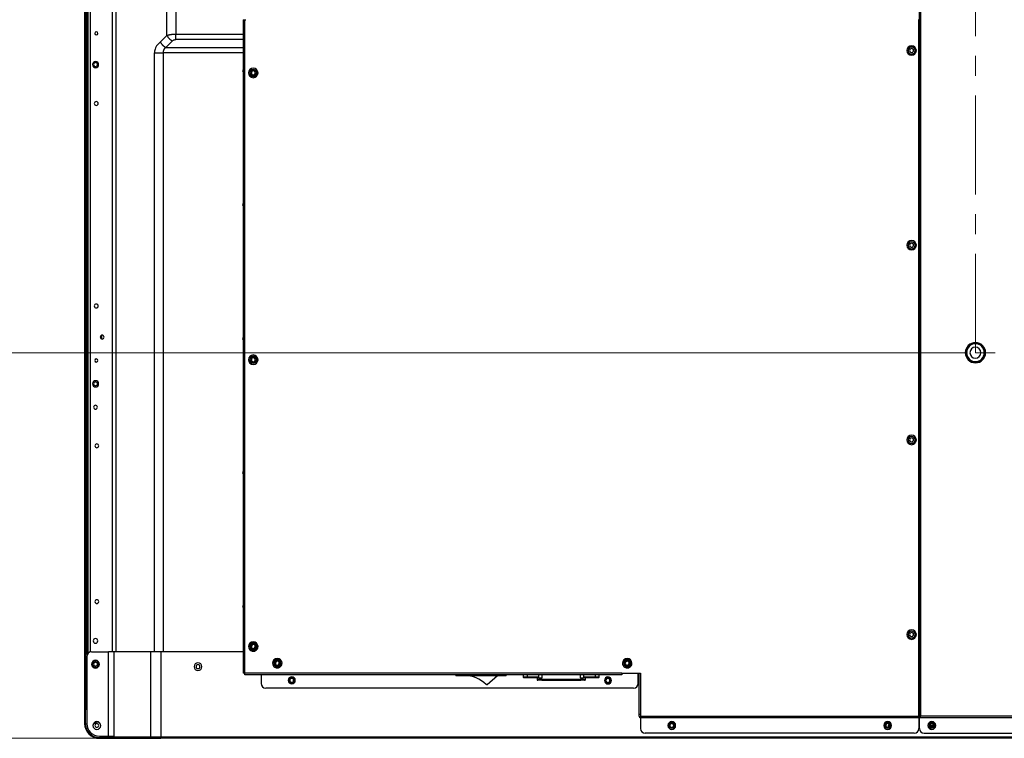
# Model space of a CAD drawing. Header units: millimetres. Extents: x 0 to 1118, y 0 to 864.
# Tile 70 of 256: x 674 to 800, y 312 to 405. Entities that reach past the tile are written whole.
import ezdxf

# ---------------------------------------------------------------- set-up
doc = ezdxf.new("R2010")
doc.units = ezdxf.units.MM
doc.linetypes.add('CENTERX2', pattern=[20.32, 12.7, -2.54, 2.54, -2.54])
doc.styles.add('SLDTEXTSTYLE5', font='TXT', dxfattribs={"width": 0.75})
doc.dimstyles.new('SLDDIMSTYLE0', dxfattribs={"dimtxt": 4.7625, "dimasz": 3.556, "dimexe": 0, "dimexo": 0.0625, "dimgap": 1.190625, "dimtad": 1, "dimlfac": 5, "dimrnd": 1e-09, "dimzin": 12, "dimdsep": 46, "dimtxsty": 'SLDTEXTSTYLE5', "dimsah": 1, "dimcen": 0.09, "dimadec": 0, "dimazin": 3, "dimtfac": 1, "dimtofl": 0, "dimtmove": 0, "dimatfit": 3, "dimfxl": 1, "dimfrac": 2, "dimtolj": 1, "dimtzin": 12, "dimarcsym": 0})
doc.dimstyles.new('SLDDIMSTYLE5', dxfattribs={"dimtxt": 4.7625, "dimasz": 3.556, "dimexe": 0, "dimexo": 0.0625, "dimgap": 1.190625, "dimtad": 1, "dimlfac": 5, "dimrnd": 1e-09, "dimzin": 4, "dimdsep": 46, "dimtxsty": 'SLDTEXTSTYLE5', "dimsah": 1, "dimcen": 0.09, "dimadec": 0, "dimazin": 1, "dimtfac": 1, "dimtofl": 0, "dimtmove": 0, "dimatfit": 3, "dimfxl": 1, "dimfrac": 2, "dimtolj": 1, "dimtzin": 12, "dimarcsym": 0})

# ---------------------------------------------------------------- blocks, each defined once
blk = doc.blocks.new('_D_16')
at = {"color": 7, "linetype": 'Continuous', "lineweight": 0}
for p, q in [((795.55, 481.95), (663.99, 481.95)), ((664.99, 361.95), (664.99, 481.95)), ((795.55, 361.95), (663.99, 361.95))]:
    blk.add_line(p, q, dxfattribs=at)
at = {"color": 7, "linetype": 'Continuous', "lineweight": 18}
for points in [[(664.99, 481.95), (664.61, 478.4), (665.37, 478.4)], [(664.99, 361.95), (665.37, 365.51), (664.61, 365.51)]]:
    blk.add_solid(points, dxfattribs=at)
at = {"color": 7, "linetype": 'Continuous', "lineweight": 18, "insert": (658.85, 414.89), "char_height": 4.762, "attachment_point": 1, "rotation": 90, "style": 'SLDTEXTSTYLE5'}
blk.add_mtext('600.00', dxfattribs=at)
blk = doc.blocks.new('_D_20')
at = {"color": 7, "linetype": 'Continuous', "lineweight": 0}
for p, q in [((795.55, 361.95), (664.1, 361.95)), ((665.1, 312.44), (665.1, 361.95)), ((684.89, 312.44), (664.1, 312.44))]:
    blk.add_line(p, q, dxfattribs=at)
at = {"color": 7, "linetype": 'Continuous', "lineweight": 18}
for points in [[(665.1, 361.95), (664.72, 358.4), (665.48, 358.4)], [(665.1, 312.44), (665.48, 315.99), (664.72, 315.99)]]:
    blk.add_solid(points, dxfattribs=at)
at = {"color": 7, "linetype": 'Continuous', "lineweight": 18, "insert": (658.96, 332.28), "char_height": 4.762, "attachment_point": 1, "rotation": 90, "style": 'SLDTEXTSTYLE5'}
blk.add_mtext('247.59', dxfattribs=at)

msp = doc.modelspace()

# ---------------------------------------------------------------- linework, layer by layer
at = {"color": 7, "linetype": 'Continuous', "lineweight": 25}
for p, q in [((682.6075, 323.376), (682.6075, 533.588)), ((682.1275, 531.752), (682.1275, 316.152)), ((682.2275, 531.752), (682.2275, 316.152)), ((682.5275, 323.2888), (682.5275, 531.752)), ((692.6995, 402.6931), (692.6995, 408.2149)), ((693.8309, 408.0392), (693.8309, 402.8688)), ((789.3526, 315.0817), (789.3526, 406.752)), ((789.5526, 315.2817), (789.5526, 406.752)), ((702.4875, 404.714), (702.4875, 320.8217)), ((702.4875, 404.714), (702.6875, 404.714)), ((702.6875, 404.714), (702.6875, 320.8217)), ((702.6875, 404.714), (702.8275, 404.714)), ((789.2859, 315.2817), (789.2859, 404.752)), ((692.6995, 402.6931), (691.861, 401.8546)), ((692.5681, 401.1475), (693.4066, 401.986)), ((789.3526, 401.952), (789.2859, 401.952)), ((787.7426, 400.752), (787.9026, 400.752)), ((788.9626, 400.752), (788.8026, 400.752)), ((703.1879, 397.878), (703.3479, 397.878)), ((703.7979, 398.228), (703.7979, 398.128)), ((703.7979, 397.528), (703.7979, 397.628)), ((704.4079, 397.878), (704.2479, 397.878)), ((787.7426, 375.752), (787.9026, 375.752)), ((788.9626, 375.752), (788.8026, 375.752)), ((684.1905, 364.1058), (684.1905, 363.7981)), ((684.2905, 364.1824), (684.2905, 363.7216)), ((795.3515, 361.9543), (795.4115, 361.9543)), ((797.7515, 361.9543), (797.6915, 361.9543)), ((703.1879, 361.048), (703.3479, 361.048)), ((703.7979, 361.398), (703.7979, 361.298)), ((703.7979, 360.698), (703.7979, 360.798)), ((704.4079, 361.048), (704.2479, 361.048)), ((787.7426, 350.752), (787.9026, 350.752)), ((788.9626, 350.752), (788.8026, 350.752)), ((787.7426, 325.752), (787.9026, 325.752)), ((788.9626, 325.752), (788.8026, 325.752)), ((703.3479, 324.218), (703.1879, 324.218)), ((703.5479, 324.218), (703.4479, 324.218)), ((704.0479, 324.218), (704.1479, 324.218)), ((704.2479, 324.218), (704.4079, 324.218)), ((682.4075, 322.9288), (682.4075, 314.336)), ((683.0075, 323.5288), (685.1885, 323.5288)), ((685.1885, 312.716), (685.1885, 323.5288)), ((685.8954, 323.5288), (685.1885, 323.5288)), ((685.8953, 323.5288), (685.8953, 312.716)), ((690.6355, 323.5288), (685.8954, 323.5288)), ((690.6355, 312.636), (690.6355, 323.5288)), ((691.9083, 323.5288), (690.6355, 323.5288)), ((691.9083, 323.5288), (691.9083, 312.636)), ((702.4875, 323.5288), (691.9083, 323.5288)), ((706.4315, 322.0817), (706.2715, 322.0817)), ((706.6315, 322.0817), (706.5315, 322.0817)), ((707.1315, 322.0817), (707.2315, 322.0817)), ((707.3315, 322.0817), (707.4915, 322.0817)), ((751.3795, 322.0817), (751.2195, 322.0817)), ((751.5795, 322.0817), (751.4795, 322.0817)), ((752.0795, 322.0817), (752.1795, 322.0817)), ((752.2795, 322.0817), (752.4395, 322.0817)), ((702.6875, 320.8217), (702.4875, 320.8217)), ((702.7275, 320.8217), (702.6875, 320.8217)), ((702.7275, 320.8217), (702.7275, 320.7817)), ((751.1475, 320.7817), (702.7275, 320.7817)), ((702.7275, 320.5817), (702.7275, 320.7817)), ((751.1475, 320.5817), (702.7275, 320.5817)), ((704.7975, 320.5817), (704.7975, 319.4817)), ((729.8275, 320.4817), (729.8275, 320.5817)), ((729.8275, 320.4817), (736.2675, 320.4817)), ((733.8544, 319.3426), (735.1675, 320.4817)), ((736.2675, 320.5817), (736.2675, 320.4817)), ((738.4675, 320.5817), (738.4675, 320.3017)), ((738.9984, 320.3017), (738.4675, 320.3017)), ((739.0575, 320.2017), (738.5675, 320.2017)), ((740.4363, 320.3017), (738.9984, 320.3017)), ((740.2856, 320.2017), (739.0575, 320.2017)), ((740.2475, 320.2017), (740.2475, 319.9817)), ((740.8475, 319.9817), (740.2475, 319.9817)), ((740.4845, 320.2017), (740.4843, 320.3017)), ((740.4845, 320.2017), (740.8475, 320.2017)), ((740.8475, 319.9817), (740.8475, 320.2017)), ((740.9096, 320.2017), (740.8475, 320.2017)), ((740.8475, 319.8817), (740.8475, 319.9817)), ((745.8475, 319.9817), (740.8475, 319.9817)), ((745.8475, 320.2017), (745.7855, 320.2017)), ((745.8475, 320.2017), (745.8475, 319.9817)), ((745.8475, 320.2017), (746.2106, 320.2017)), ((745.8475, 319.9817), (745.8475, 319.8817)), ((746.4475, 319.9817), (745.8475, 319.9817)), ((746.2106, 320.3017), (746.2106, 320.2017)), ((746.2588, 320.3017), (746.2106, 320.3017)), ((747.6967, 320.3017), (746.2588, 320.3017)), ((747.6376, 320.2017), (746.4095, 320.2017)), ((746.4475, 319.9817), (746.4475, 320.2017)), ((748.1275, 320.2017), (747.6376, 320.2017)), ((748.2275, 320.3017), (747.6967, 320.3017)), ((748.2275, 320.3017), (748.2275, 320.5817)), ((751.1475, 320.8217), (753.5475, 320.8217)), ((751.1475, 320.7817), (751.1475, 320.8217)), ((751.1475, 320.7817), (751.1475, 320.5817)), ((753.2475, 319.4817), (753.2475, 320.8217)), ((753.3475, 315.5217), (753.3475, 320.8217)), ((753.5475, 320.8217), (753.5475, 315.2817)), ((752.6475, 318.8817), (705.3975, 318.8817)), ((708.4835, 319.8773), (708.3835, 319.8773)), ((708.9835, 319.8773), (709.0835, 319.8773)), ((740.8474, 319.8817), (740.3475, 319.8817)), ((740.8474, 319.8817), (745.8477, 319.8817)), ((746.3476, 319.8817), (745.8477, 319.8817)), ((748.9975, 319.8657), (749.0975, 319.8657)), ((749.6975, 319.8657), (749.5975, 319.8657)), ((682.2275, 316.152), (682.1275, 316.152)), ((682.1275, 316.136), (682.1275, 314.336)), ((682.1275, 316.136), (682.2275, 316.136)), ((682.4075, 316.152), (682.2275, 316.152)), ((682.2275, 314.336), (682.2275, 316.136)), ((682.4075, 316.136), (682.2275, 316.136)), ((753.3475, 315.5217), (753.5475, 315.5217)), ((753.3475, 315.2817), (753.3475, 315.5217)), ((753.5475, 315.2817), (789.2859, 315.2817)), ((753.5475, 315.2817), (753.5475, 315.0817)), ((789.2859, 315.0817), (753.5475, 315.0817)), ((753.5475, 315.0817), (753.5475, 313.6817)), ((789.2859, 315.4817), (789.3526, 315.4817)), ((789.2859, 315.0817), (789.2859, 315.2817)), ((789.2859, 315.0817), (789.2859, 313.6817)), ((963.7526, 315.0817), (789.3526, 315.0817)), ((789.3526, 313.6817), (789.3526, 315.0817)), ((963.5526, 315.2817), (789.5526, 315.2817)), ((682.2275, 314.336), (682.1275, 314.336)), ((683.4306, 314.3758), (683.2891, 314.2344)), ((684.0209, 313.6925), (684.0674, 313.739)), ((757.1975, 314.0817), (757.2975, 314.0817)), ((757.8975, 314.0817), (757.7975, 314.0817)), ((784.9359, 314.0817), (785.0359, 314.0817)), ((785.6359, 314.0817), (785.5359, 314.0817)), ((790.6026, 314.0817), (790.7026, 314.0817)), ((790.7426, 313.946), (791.1626, 313.946)), ((790.782, 313.8989), (791.1232, 313.8989)), ((791.3026, 314.0817), (791.2026, 314.0817)), ((684.0275, 312.716), (685.1885, 312.716)), ((684.0275, 312.436), (684.0275, 312.536)), ((685.8275, 312.536), (684.0275, 312.536)), ((684.0275, 312.436), (685.8275, 312.436)), ((685.1885, 312.716), (685.895, 312.716)), ((685.8275, 312.536), (685.8275, 312.716)), ((685.8275, 312.536), (685.8275, 312.436)), ((685.8526, 312.436), (685.8526, 312.536)), ((685.8947, 312.636), (685.8947, 312.716)), ((685.8947, 312.636), (690.6355, 312.636)), ((685.8947, 312.436), (685.8947, 312.436)), ((685.8947, 312.436), (690.7769, 312.436)), ((690.6355, 312.636), (691.9083, 312.636)), ((690.7769, 312.436), (691.9083, 312.436)), ((691.9083, 312.636), (826.4344, 312.636)), ((691.9083, 312.636), (691.9083, 312.436)), ((826.4344, 312.436), (691.9083, 312.436)), ((788.6859, 313.0817), (754.1475, 313.0817)), ((789.9526, 313.0817), (963.1526, 313.0817))]:
    msp.add_line(p, q, dxfattribs=at)
at = {"color": 8, "linetype": 'Continuous', "lineweight": 25}
for p, q in [((682.8475, 533.588), (682.8475, 323.5071)), ((682.4675, 323.1903), (682.4675, 531.752)), ((685.7196, 323.5288), (685.7196, 529.4738)), ((686.1439, 529.4738), (686.1439, 323.5288)), ((693.8309, 402.8688), (702.4875, 402.8688)), ((702.4875, 402.1617), (693.8309, 402.1617)), ((789.2859, 402.8688), (789.3526, 402.8688)), ((789.3526, 402.1617), (789.2859, 402.1617)), ((692.5681, 401.1475), (702.4875, 401.1475)), ((691.0995, 323.5288), (691.0995, 400.4403)), ((702.4875, 400.4404), (692.2309, 400.4404)), ((692.2309, 400.4404), (692.2309, 323.5288)), ((738.9984, 320.3017), (738.9984, 320.5817)), ((740.4363, 320.5817), (740.4363, 320.3017)), ((740.9096, 320.2017), (740.9096, 320.5817)), ((745.7855, 320.5817), (745.7855, 320.2017)), ((746.2588, 320.3017), (746.2588, 320.5817)), ((747.6967, 320.5817), (747.6967, 320.3017)), ((785.3737, 314.1216), (785.2961, 313.8319)), ((785.5359, 314.0782), (785.3737, 314.1216)), ((791.2021, 314.0661), (790.7031, 314.0661))]:
    msp.add_line(p, q, dxfattribs=at)
at = {"color": 7, "linetype": 'CENTERX2', "lineweight": 18}
for p, q in [((796.5515, 361.9543), (796.5515, 481.9543)), ((956.5515, 361.9543), (796.5515, 361.9543))]:
    msp.add_line(p, q, dxfattribs=at)
at = {"color": 7, "linetype": 'Continuous', "lineweight": 25, "flags": 128}
for points in [[(702.4875, 398.3172), (702.446, 398.2497), (702.4269, 398.154)], [(702.4269, 398.154), (702.446, 398.0583), (702.4875, 397.9908)], [(702.4875, 381.1172), (702.446, 381.0497), (702.4269, 380.954)], [(702.4269, 380.954), (702.446, 380.8583), (702.4875, 380.7908)], [(702.4875, 363.9172), (702.446, 363.8497), (702.4269, 363.754)], [(702.4269, 363.754), (702.446, 363.6583), (702.4875, 363.5908)], [(702.4875, 346.7172), (702.446, 346.6497), (702.4269, 346.554)], [(702.4269, 346.554), (702.446, 346.4583), (702.4875, 346.3908)], [(702.4875, 329.5172), (702.446, 329.4497), (702.4269, 329.354)], [(702.4269, 329.354), (702.446, 329.2583), (702.4875, 329.1908)], [(739.0575, 320.2017), (739.046, 320.2036), (739.0349, 320.2093), (739.0247, 320.2185), (739.0157, 320.231), (739.0083, 320.2461), (739.0029, 320.2634), (738.9995, 320.2822), (738.9984, 320.3017)], [(740.4843, 320.3017), (740.4782, 320.3017), (740.4721, 320.3017), (740.466, 320.3017), (740.46, 320.3017), (740.454, 320.3017), (740.4481, 320.3017), (740.4422, 320.3017), (740.4363, 320.3017)], [(747.6967, 320.3017), (747.6956, 320.2822), (747.6922, 320.2634), (747.6868, 320.2461), (747.6794, 320.231), (747.6704, 320.2185), (747.6602, 320.2093), (747.6491, 320.2036), (747.6376, 320.2017)], [(684.0674, 313.739), (684.097, 313.7717), (684.1036, 313.78)], [(684.195, 313.9958), (684.1971, 314.0133), (684.1993, 314.0574)], [(757.7972, 314.0939), (757.7416, 313.9991), (757.7142, 313.8953)]]:
    msp.add_lwpolyline(points, dxfattribs=at)
at = {"color": 8, "linetype": 'Continuous', "lineweight": 25, "flags": 128}
msp.add_lwpolyline([(785.4394, 314.279), (785.409, 314.2201), (785.3737, 314.1216)], dxfattribs=at)
at = {"color": 7, "linetype": 'Continuous', "lineweight": 25}
for centre, radius, start, end in [((683.6305, 402.952), 0.2, 0, 180), ((683.6305, 402.952), 0.2, 180, 0), ((788.3526, 400.752), 0.61, 360, 180), ((788.3526, 400.752), 0.45, 360, 180), ((788.3526, 400.752), 0.25, 0, 180), ((788.3526, 400.752), 0.61, 180, 360), ((788.3526, 400.752), 0.45, 180, 360), ((788.3526, 400.752), 0.25, 180, 0), ((683.5375, 398.952), 0.4, 0, 180), ((683.5375, 398.952), 0.4, 180, 0), ((683.5375, 398.952), 0.25, 90, 270), ((683.5375, 398.952), 0.25, 270, 90), ((703.7979, 397.878), 0.61, 360, 180), ((703.7979, 397.878), 0.61, 180, 360), ((703.7979, 397.878), 0.45, 360, 180), ((703.7979, 397.878), 0.45, 180, 360), ((703.7979, 397.878), 0.35, 90, 270), ((703.7979, 397.878), 0.25, 90, 270), ((703.7979, 397.878), 0.35, 270, 90), ((703.7979, 397.878), 0.25, 270, 90), ((683.6305, 393.952), 0.25, 0, 180), ((683.6305, 393.952), 0.25, 180, 0), ((788.3526, 375.752), 0.61, 360, 180), ((788.3526, 375.752), 0.61, 180, 360), ((788.3526, 375.752), 0.45, 360, 180), ((788.3526, 375.752), 0.45, 180, 360), ((788.3526, 375.752), 0.25, 0, 180), ((788.3526, 375.752), 0.25, 180, 0), ((683.6305, 367.952), 0.25, 0, 180), ((683.6305, 367.952), 0.25, 180, 0), ((684.3875, 363.952), 0.25, 0, 180), ((684.3875, 363.952), 0.25, 180, 0), ((796.5515, 361.9543), 1.3, 0, 180), ((796.5515, 361.9543), 1.2, 90, 180), ((796.5515, 361.9543), 1.14, 90, 180), ((796.5515, 361.9543), 1.2, 0, 90), ((796.5515, 361.9543), 1.14, 0, 90), ((796.5515, 361.9543), 1.3, 180, 0), ((796.5515, 361.9543), 1.2, 180, 270), ((796.5515, 361.9543), 1.14, 180, 270), ((796.5515, 361.9543), 0.7, 0, 180), ((796.5515, 361.9543), 0.7, 180, 0), ((796.5515, 361.9543), 1.14, 270, 0), ((796.5515, 361.9543), 1.2, 270, 0), ((683.6305, 360.952), 0.2, 0, 180), ((683.6305, 360.952), 0.2, 180, 0), ((703.7979, 361.048), 0.61, 360, 180), ((703.7979, 361.048), 0.61, 180, 360), ((703.7979, 361.048), 0.45, 360, 180), ((703.7979, 361.048), 0.45, 180, 360), ((703.7979, 361.048), 0.35, 90, 270), ((703.7979, 361.048), 0.25, 90, 270), ((703.7979, 361.048), 0.35, 270, 90), ((703.7979, 361.048), 0.25, 270, 90), ((683.5375, 357.952), 0.4, 0, 180), ((683.5375, 357.952), 0.4, 180, 0), ((683.5375, 357.952), 0.25, 90, 270), ((683.5375, 357.952), 0.25, 270, 90), ((683.5305, 354.952), 0.25, 0, 180), ((683.5305, 354.952), 0.25, 180, 0), ((788.3526, 350.752), 0.61, 360, 180), ((788.3526, 350.752), 0.61, 180, 360), ((788.3526, 350.752), 0.45, 360, 180), ((788.3526, 350.752), 0.45, 180, 360), ((788.3526, 350.752), 0.25, 0, 180), ((788.3526, 350.752), 0.25, 180, 0), ((683.7075, 349.988), 0.25, 0, 180), ((683.7075, 349.988), 0.25, 180, 0), ((683.7075, 329.988), 0.25, 0, 180), ((683.7075, 329.988), 0.25, 180, 0), ((788.3526, 325.752), 0.61, 360, 180), ((683.5305, 324.9501), 0.3, 0, 180), ((788.3526, 325.752), 0.61, 180, 360), ((788.3526, 325.752), 0.45, 360, 180), ((788.3526, 325.752), 0.45, 180, 360), ((788.3526, 325.752), 0.25, 0, 180), ((788.3526, 325.752), 0.25, 180, 0), ((683.5305, 324.9501), 0.3, 180, 0), ((703.7979, 324.218), 0.61, 359.999956, 179.999956), ((703.7979, 324.218), 0.61, 179.999956, 359.999956), ((703.7979, 324.218), 0.45, 90, 179.999953), ((703.7979, 324.218), 0.45, 179.999953, 270), ((703.7979, 324.218), 0.35, 0, 180), ((703.7979, 324.218), 0.35, 180, 0), ((703.7979, 324.218), 0.25, 44.787327, 180), ((703.7979, 324.218), 0.25, 180, 224.787327), ((703.7979, 324.218), 0.25, 224.787327, 0), ((703.7979, 324.218), 0.45, 359.999967, 90), ((703.7979, 324.218), 0.45, 270, 359.999967), ((703.7979, 324.218), 0.25, 0, 44.787327), ((683.0075, 322.9288), 0.6, 90, 180), ((706.8815, 322.0817), 0.61, 359.999956, 179.999956), ((706.8815, 322.0817), 0.45, 90, 179.999953), ((706.8815, 322.0817), 0.45, 359.999967, 90), ((751.8295, 322.0817), 0.61, 359.999956, 179.999956), ((751.8295, 322.0817), 0.45, 90, 179.999953), ((751.8295, 322.0817), 0.45, 359.999967, 90), ((683.5375, 321.952), 0.5, 0, 180), ((683.5375, 321.952), 0.5, 180, 0), ((683.5375, 321.952), 0.4, 0, 180), ((683.5375, 321.952), 0.4, 180, 0), ((683.5375, 321.952), 0.25, 90, 270), ((683.5375, 321.952), 0.25, 270, 90), ((696.6915, 321.638), 0.5, 0, 180), ((696.6915, 321.638), 0.5, 180, 0), ((696.6915, 321.638), 0.25, 0, 180), ((696.6915, 321.638), 0.25, 180, 0), ((706.8815, 322.0817), 0.61, 179.999956, 359.999956), ((706.8815, 322.0817), 0.45, 179.999953, 270), ((706.8815, 322.0817), 0.35, 44.787327, 180), ((706.8815, 322.0817), 0.35, 180, 224.787327), ((706.8815, 322.0817), 0.25, 44.787327, 180), ((706.8815, 322.0817), 0.25, 180, 224.787327), ((706.8815, 322.0817), 0.35, 224.787327, 0), ((706.8815, 322.0817), 0.25, 224.787327, 360), ((706.8815, 322.0817), 0.45, 270, 359.999967), ((706.8815, 322.0817), 0.25, 360, 44.787327), ((706.8815, 322.0817), 0.35, 0, 44.787327), ((751.8295, 322.0817), 0.61, 179.999956, 359.999956), ((751.8295, 322.0817), 0.45, 179.999953, 270), ((751.8295, 322.0817), 0.35, 44.787327, 180), ((751.8295, 322.0817), 0.35, 180, 224.787327), ((751.8295, 322.0817), 0.25, 44.787327, 180), ((751.8295, 322.0817), 0.25, 180, 224.787327), ((751.8295, 322.0817), 0.35, 224.787327, 0), ((751.8295, 322.0817), 0.25, 224.787327, 0), ((751.8295, 322.0817), 0.45, 270, 359.999967), ((751.8295, 322.0817), 0.25, 0, 44.787327), ((751.8295, 322.0817), 0.35, 0, 44.787327), ((708.7455, 319.8817), 0.45, 0, 180), ((708.7335, 319.8773), 0.35, 0, 180), ((708.7335, 319.8773), 0.25, 0, 180), ((730.9275, 316.4817), 4, 45.742907, 90), ((738.5675, 320.3017), 0.1, 180, 270), ((740.3475, 319.9817), 0.1, 180, 269.990276), ((740.5995, 320.3014), 0.1632, 179.908059, 191.910423), ((746.0963, 320.3013), 0.1625, 348.046132, 0.130747), ((746.3475, 319.9817), 0.1, 270.021746, 0), ((748.1275, 320.3017), 0.1, 270, 0), ((749.3475, 319.8657), 0.45, 0, 180), ((749.3475, 319.8657), 0.35, 360, 180), ((749.3475, 319.8657), 0.25, 0, 180), ((705.3975, 319.4817), 0.6, 180, 270), ((708.7455, 319.8817), 0.45, 180, 0), ((708.7335, 319.8773), 0.35, 180, 0), ((708.7335, 319.8773), 0.25, 180, 0), ((733.7889, 319.4182), 0.1, 225.742907, 270), ((733.7889, 319.4182), 0.1, 270, 310.9387), ((749.3475, 319.8657), 0.45, 180, 0), ((749.3475, 319.8657), 0.35, 180, 360), ((749.3475, 319.8657), 0.25, 180, 0), ((752.6475, 319.4817), 0.6, 270, 0), ((753.5475, 315.2817), 0.2, 180, 270), ((684.0275, 314.336), 1.9, 180, 270), ((684.0275, 314.336), 1.8, 180, 270), ((684.0275, 314.336), 1.62, 180, 270), ((683.7017, 314.0774), 0.5, 0, 180), ((683.7017, 314.0774), 0.5, 180, 0), ((683.6075, 313.916), 0.4503, 135, 153.930345), ((683.749, 314.0574), 0.4503, 22.956682, 135), ((683.7017, 314.0774), 0.25, 90, 270), ((683.7017, 314.0774), 0.25, 270, 90), ((754.1475, 313.6817), 0.6, 180, 270), ((757.5475, 314.0817), 0.5, 0, 180), ((757.5475, 314.0817), 0.5, 180, 0), ((757.5475, 314.0817), 0.35, 360, 180), ((757.5475, 314.0817), 0.35, 180, 360), ((757.5475, 314.0817), 0.25, 360, 180), ((757.5475, 314.0817), 0.25, 180, 360), ((785.2859, 314.0817), 0.5, 0, 180), ((785.2859, 314.0817), 0.5, 180, 0), ((785.2859, 314.0817), 0.35, 360, 180), ((785.2859, 314.0817), 0.35, 180, 360), ((785.2859, 314.0817), 0.25, 0, 180), ((785.2859, 314.0817), 0.25, 180, 0), ((788.6859, 313.6817), 0.6, 270, 0), ((789.9526, 313.6817), 0.6, 180, 270), ((790.9526, 314.0817), 0.5, 0, 180), ((790.9526, 314.0817), 0.5, 180, 0), ((790.9526, 314.0817), 0.35, 360, 180), ((790.9526, 314.0817), 0.35, 180, 360), ((790.9526, 314.0817), 0.25, 0, 180), ((790.9526, 314.0817), 0.25, 180, 0), ((690.8122, 312.611), 0.1785, 171.950533, 258.578246)]:
    msp.add_arc(centre, radius, start, end, dxfattribs=at)
for points, knots in [([(692.6995, 402.6931), (692.7128, 402.698), (692.7395, 402.7079), (692.7812, 402.722), (692.8243, 402.7356), (692.8688, 402.7486), (692.9145, 402.761), (692.9615, 402.7728), (693.0096, 402.784), (693.059, 402.7946), (693.1093, 402.8045), (693.1607, 402.8137), (693.2131, 402.8223), (693.2663, 402.8302), (693.3204, 402.8374), (693.3752, 402.8439), (693.4307, 402.8496), (693.4868, 402.8546), (693.5434, 402.8588), (693.6004, 402.8623), (693.6577, 402.865), (693.7153, 402.867), (693.7731, 402.8683), (693.8116, 402.8686), (693.8309, 402.8688)], [0, 0, 0, 0, 0.04547616, 0.0909522, 0.13642, 0.1818781, 0.22732608, 0.27276094, 0.31818838, 0.36362085, 0.40905492, 0.45448785, 0.49992994, 0.545381, 0.590834, 0.63629717, 0.68176919, 0.72723933, 0.77271171, 0.81818341, 0.86364907, 0.90911363, 0.95456784, 1, 1, 1, 1]), ([(692.6995, 402.6931), (692.7708, 402.5506), (692.8749, 402.4082), (693.1218, 402.1614), (693.2641, 402.0572), (693.4066, 401.986)], [0, 0, 0, 0, 0.5, 0.5, 1, 1, 1, 1]), ([(693.4066, 401.986), (693.442, 402.0214), (693.5232, 402.0837), (693.671, 402.1461), (693.7772, 402.1616), (693.8309, 402.1617)], [0, 0, 0, 0, 0.36661048, 0.6910617, 1, 1, 1, 1]), ([(693.8309, 402.1617), (693.8309, 402.2543), (693.8309, 402.3652), (693.8309, 402.6071), (693.8309, 402.7379), (693.8309, 402.8688)], [0, 0, 0, 0, 0.5, 0.5, 1, 1, 1, 1]), ([(691.861, 401.8546), (691.7963, 401.7932), (691.6593, 401.6697), (691.4625, 401.4676), (691.2976, 401.2235), (691.1814, 400.9607), (691.1146, 400.6981), (691.0994, 400.524), (691.0995, 400.4403)], [0, 0, 0, 0, 0.17842692, 0.36955948, 0.55381161, 0.71880359, 0.86591388, 1, 1, 1, 1]), ([(691.861, 401.8546), (691.8674, 401.8422), (691.88, 401.8174), (691.9008, 401.7804), (691.9229, 401.7434), (691.9464, 401.7067), (691.9712, 401.6703), (691.9972, 401.6342), (692.0244, 401.5987), (692.0527, 401.5636), (692.082, 401.5292), (692.1124, 401.4954), (692.1437, 401.4624), (692.1759, 401.4302), (692.209, 401.3989), (692.2427, 401.3685), (692.2772, 401.3391), (692.3122, 401.3108), (692.3478, 401.2836), (692.3838, 401.2576), (692.4202, 401.2329), (692.457, 401.2094), (692.4939, 401.1873), (692.531, 401.1665), (692.5558, 401.1538), (692.5681, 401.1475)], [0, 0, 0, 0, 0.04344391, 0.08690931, 0.13038854, 0.17387552, 0.21736564, 0.2608556, 0.3043433, 0.3478277, 0.3913086, 0.4347865, 0.47826241, 0.5217376, 0.56521349, 0.60869137, 0.65217224, 0.6956566, 0.73914427, 0.78263419, 0.82612429, 0.86961127, 0.91309052, 0.95655598, 1, 1, 1, 1]), ([(692.5681, 401.1475), (692.5582, 401.1422), (692.5382, 401.1316), (692.5093, 401.1136), (692.4812, 401.0938), (692.4541, 401.0723), (692.4282, 401.0491), (692.4035, 401.0243), (692.3802, 400.998), (692.3584, 400.9703), (692.3381, 400.9412), (692.3195, 400.9109), (692.3024, 400.8795), (692.2871, 400.847), (692.2736, 400.8136), (692.2619, 400.7792), (692.252, 400.7441), (692.244, 400.7082), (692.2379, 400.6717), (692.2336, 400.6345), (692.231, 400.5967), (692.2298, 400.5583), (692.2297, 400.5194), (692.2302, 400.48), (692.2307, 400.4536), (692.2309, 400.4403)], [0, 0, 0, 0, 0.0414815, 0.08395531, 0.1271828, 0.17091331, 0.21497189, 0.25923246, 0.30357702, 0.34789983, 0.39212234, 0.43617857, 0.48001557, 0.52360868, 0.56695, 0.61005319, 0.65296432, 0.69574378, 0.73848344, 0.78129719, 0.8242978, 0.86760916, 0.91133055, 0.95548213, 1, 1, 1, 1]), ([(691.0995, 400.4403), (691.2476, 400.4403), (691.4251, 400.4403), (691.8121, 400.4403), (692.0214, 400.4403), (692.2309, 400.4403)], [0, 0, 0, 0, 0.5, 0.5, 1, 1, 1, 1]), ([(740.2856, 320.2017), (740.2887, 320.2019), (740.2947, 320.2022), (740.305, 320.2048), (740.3161, 320.2086), (740.328, 320.2135), (740.3456, 320.2215), (740.3701, 320.2337), (740.4029, 320.2507), (740.4275, 320.2621), (740.4398, 320.2677)], [0, 0, 0, 0, 0.08726378, 0.17449621, 0.26176207, 0.34902025, 0.4362749, 0.62417632, 0.81208701, 1, 1, 1, 1]), ([(740.4398, 320.2677), (740.4438, 320.2695), (740.4518, 320.273), (740.462, 320.2783), (740.4703, 320.2833), (740.4758, 320.2873), (740.4801, 320.2916), (740.4835, 320.2958), (740.4841, 320.2997), (740.4843, 320.3017)], [0, 0, 0, 0, 0.24349404, 0.48695596, 0.6188606, 0.75073347, 0.83384096, 0.9169592, 1, 1, 1, 1]), ([(746.2106, 320.3017), (746.2108, 320.3002), (746.2112, 320.2973), (746.2133, 320.2936), (746.2158, 320.2906), (746.2198, 320.2869), (746.2253, 320.283), (746.2337, 320.2779), (746.2438, 320.2728), (746.2515, 320.2694), (746.2553, 320.2677)], [0, 0, 0, 0, 0.06314247, 0.12544237, 0.18850041, 0.25109815, 0.39184323, 0.53262819, 0.76629661, 1, 1, 1, 1]), ([(746.4095, 320.2017), (746.4064, 320.2019), (746.4004, 320.2022), (746.3901, 320.2048), (746.379, 320.2086), (746.3671, 320.2135), (746.3495, 320.2215), (746.325, 320.2337), (746.2922, 320.2507), (746.2676, 320.262), (746.2553, 320.2677)], [0, 0, 0, 0, 0.08723642, 0.17446577, 0.26170675, 0.34894571, 0.43618144, 0.62411494, 0.81205489, 1, 1, 1, 1]), ([(789.3526, 315.0817), (789.3535, 315.0826), (789.3553, 315.0846), (789.3699, 315.0993), (789.3931, 315.1223), (789.4284, 315.1572), (789.4813, 315.2113), (789.526, 315.2555), (789.5526, 315.2817)], [0, 0, 0, 0, 0.11010585, 0.22881894, 0.36002981, 0.5066372, 0.70723683, 1, 1, 1, 1])]:
    msp.add_open_spline(points, degree=3, knots=knots, dxfattribs=at)

# ---------------------------------------------------------------- dimensions: what is measured, and where the dimension line sits
at = {"color": 7, "linetype": 'Continuous', "lineweight": 18}
for base, p1, p2, dimstyle, picture, middle in [((664.9922, 481.9543), (796.5515, 361.9543), (796.5515, 481.9543), 'SLDDIMSTYLE5', '_D_16', (664.9922, 424.5665)), ((665.0977, 361.9543), (685.8947, 312.436), (796.5515, 361.9543), 'SLDDIMSTYLE0', '_D_20', (665.0977, 341.95))]:
    dim = msp.add_linear_dim(base=base, p1=p1, p2=p2, angle=90, dimstyle=dimstyle, dxfattribs=at)
    dim.commit()
    dim.dimension.update_dxf_attribs({"geometry": picture, "text_midpoint": middle, "dimtype": 160})

doc.saveas('drawing.dxf')
